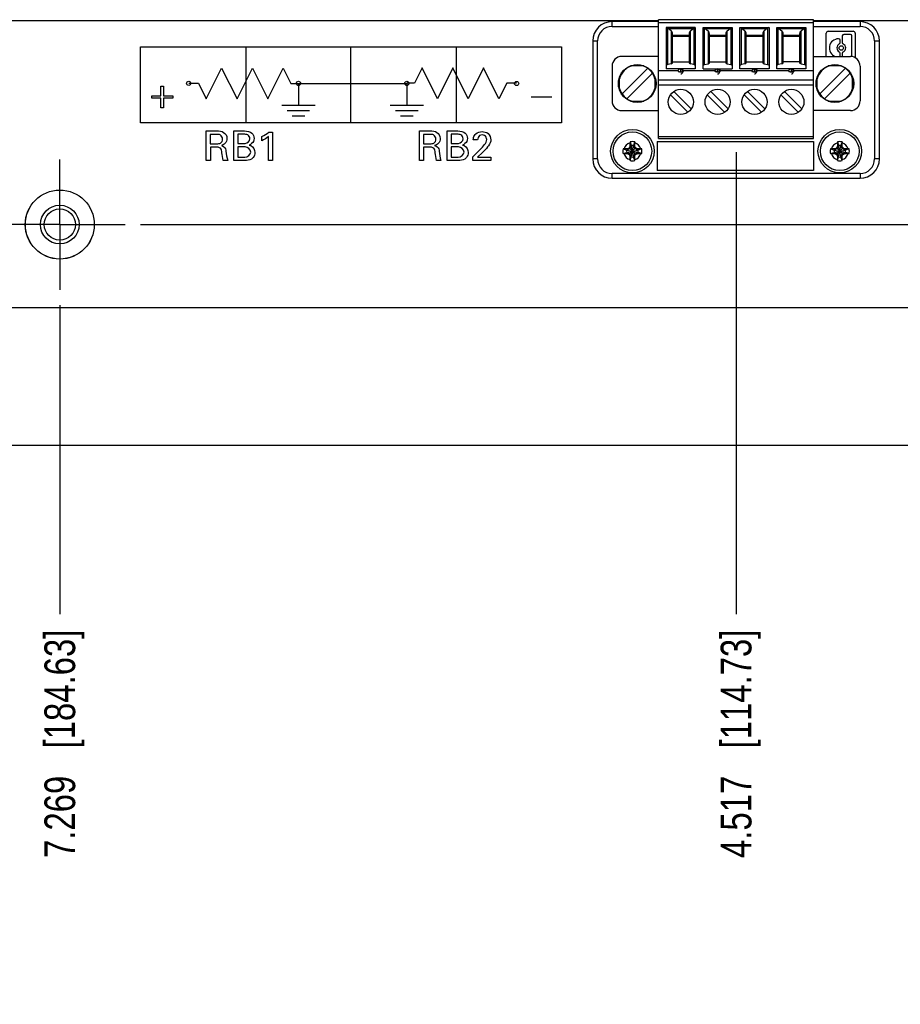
# Model space of a CAD drawing. Header units: inches. Extents: x 0 to 34, y 0 to 22.
# Tile 28 of 56: x 14.7 to 18.3, y 12.4 to 16.4. Entities that reach past the tile are written whole.
import ezdxf

# ---------------------------------------------------------------- set-up
doc = ezdxf.new("R2010")
doc.units = ezdxf.units.IN
doc.header["$LTSCALE"] = 1.87
doc.header["$MEASUREMENT"] = 0
doc.linetypes.add('CENTER', pattern=[0.6, 0.375, -0.075, 0.075, -0.075])
doc.layers.get('0').update_dxf_attribs({"linetype": 'CONTINUOUS'})
doc.layers.add('02___PRT_ALL_AXES', color=7, linetype='CONTINUOUS')
doc.layers.add('DIMENSIONS', color=7, linetype='CONTINUOUS')
doc.styles.get("Standard").update_dxf_attribs({"font": 'txt', "width": 0.8})
doc.dimstyles.new('DIMSTYLE_2', dxfattribs={"dimtxt": 0.125, "dimasz": 0.18, "dimexe": 0.125, "dimexo": 0.0625, "dimgap": 0.03125, "dimtad": 0, "dimtih": 1, "dimtoh": 1, "dimdec": 3, "dimzin": 4, "dimdsep": 46, "dimtxsty": 'STANDARD', "dimblk": '_FILLED', "dimblk1": '_FILLED', "dimblk2": '_FILLED', "dimcen": 0.09, "dimadec": 0, "dimazin": 0, "dimtp": 0.001, "dimtm": 0.001, "dimtfac": 1, "dimtdec": 3, "dimtofl": 0, "dimtmove": 0, "dimatfit": 3, "dimldrblk": '_FILLED', "dimfxl": 1, "dimtolj": 1, "dimtzin": 4, "dimarcsym": 0})

# ---------------------------------------------------------------- blocks, each defined once
blk = doc.blocks.new('*D35')
at = {"layer": 'DIMENSIONS', "color": 2, "linetype": 'CONTINUOUS'}
blk.add_line((17.5883, 15.8239), (17.5883, 13.9424), dxfattribs=at)
at = {"layer": 'DIMENSIONS', "color": 2, "linetype": 'CONTINUOUS', "insert": (17.5258, 13.8799), "char_height": 0.125, "width": 1.425, "attachment_point": 3, "rotation": 90, "line_spacing_factor": 0.9}
blk.add_mtext('4.517{\\Ftxt.shx;\\W1.000000;\\H0.125000; }[114.73]', dxfattribs=at)
blk = doc.blocks.new('_FILLED')
at = {"color": 0, "linetype": 'BYBLOCK'}
blk.add_solid([(0, 0), (-1, 0.174), (-1, -0.174)], dxfattribs=at)
blk = doc.blocks.new('*D36')
at = {"layer": 'DIMENSIONS', "color": 2, "linetype": 'CONTINUOUS'}
blk.add_line((14.8363, 15.2009), (14.8363, 13.9424), dxfattribs=at)
at = {"layer": 'DIMENSIONS', "color": 2, "linetype": 'CONTINUOUS', "insert": (14.7738, 13.8799), "char_height": 0.125, "width": 1.425, "attachment_point": 3, "rotation": 90, "line_spacing_factor": 0.9}
blk.add_mtext('7.269{\\Ftxt.shx;\\W1.000000;\\H0.125000; }[184.63]', dxfattribs=at)
blk = doc.blocks.new('*D37')
at = {"layer": 'DIMENSIONS', "color": 2, "linetype": 'CONTINUOUS'}
blk.add_line((10.3733, 14.6969), (10.3733, 13.9424), dxfattribs=at)
at = {"layer": 'DIMENSIONS', "color": 2, "linetype": 'CONTINUOUS', "insert": (10.3108, 13.8799), "char_height": 0.125, "width": 1.525, "attachment_point": 3, "rotation": 90, "line_spacing_factor": 0.9}
blk.add_mtext('11.732{\\Ftxt.shx;\\W1.000000;\\H0.125000; }[297.99]', dxfattribs=at)
blk = doc.blocks.new('*D38')
at = {"layer": 'DIMENSIONS', "color": 2, "linetype": 'CONTINUOUS'}
blk.add_line((6.4403, 15.718), (6.4403, 13.9424), dxfattribs=at)
at = {"layer": 'DIMENSIONS', "color": 2, "linetype": 'CONTINUOUS', "insert": (6.3778, 13.8799), "char_height": 0.125, "width": 1.525, "attachment_point": 3, "rotation": 90, "line_spacing_factor": 0.9}
blk.add_mtext('15.665{\\Ftxt.shx;\\W1.000000;\\H0.125000; }[397.89]', dxfattribs=at)
blk = doc.blocks.new('*D39')
at = {"layer": 'DIMENSIONS', "color": 2, "linetype": 'CONTINUOUS'}
blk.add_line((7.1048, 15.8239), (7.1048, 13.9424), dxfattribs=at)
at = {"layer": 'DIMENSIONS', "color": 2, "linetype": 'CONTINUOUS', "insert": (7.0423, 13.8799), "char_height": 0.125, "width": 1.525, "attachment_point": 3, "rotation": 90, "line_spacing_factor": 0.9}
blk.add_mtext('15.001{\\Ftxt.shx;\\W1.000000;\\H0.125000; }[381.01]', dxfattribs=at)
blk = doc.blocks.new('*D40')
at = {"layer": 'DIMENSIONS', "color": 2, "linetype": 'CONTINUOUS'}
blk.add_line((4.2263, 14.6804), (4.2263, 13.9424), dxfattribs=at)
at = {"layer": 'DIMENSIONS', "color": 2, "linetype": 'CONTINUOUS', "insert": (4.1638, 13.8799), "char_height": 0.125, "width": 1.525, "attachment_point": 3, "rotation": 90, "line_spacing_factor": 0.9}
blk.add_mtext('17.879{\\Ftxt.shx;\\W1.000000;\\H0.125000; }[454.13]', dxfattribs=at)
blk = doc.blocks.new('*D41')
at = {"layer": 'DIMENSIONS', "color": 2, "linetype": 'CONTINUOUS'}
blk.add_line((12.6053, 14.9852), (12.6053, 13.9424), dxfattribs=at)
at = {"layer": 'DIMENSIONS', "color": 2, "linetype": 'CONTINUOUS', "insert": (12.5428, 13.8799), "char_height": 0.125, "width": 1.325, "attachment_point": 3, "rotation": 90, "line_spacing_factor": 0.9}
blk.add_mtext('9.500{\\Ftxt.shx;\\W1.000000;\\H0.125000; }[241.3]', dxfattribs=at)
blk = doc.blocks.new('*D42')
at = {"layer": 'DIMENSIONS', "color": 2, "linetype": 'CONTINUOUS'}
blk.add_line((14.4198, 15.1909), (22.7928, 15.1909), dxfattribs=at)
at = {"layer": 'DIMENSIONS', "color": 2, "linetype": 'CONTINUOUS', "insert": (22.8553, 15.2534), "char_height": 0.125, "width": 1.225, "attachment_point": 1, "line_spacing_factor": 0.9}
blk.add_mtext('.561{\\Ftxt.shx;\\W1.000000;\\H0.125000; }[14.25]', dxfattribs=at)
blk = doc.blocks.new('*D44')
at = {"layer": 'DIMENSIONS', "color": 2, "linetype": 'CONTINUOUS'}
blk.add_line((15.1643, 15.5289), (22.7928, 15.5289), dxfattribs=at)
at = {"layer": 'DIMENSIONS', "color": 2, "linetype": 'CONTINUOUS', "insert": (22.8553, 15.5914), "char_height": 0.125, "width": 1.225, "attachment_point": 1, "line_spacing_factor": 0.9}
blk.add_mtext('.899{\\Ftxt.shx;\\W1.000000;\\H0.125000; }[22.83]', dxfattribs=at)

msp = doc.modelspace()

# ---------------------------------------------------------------- linework, layer by layer
at = {"color": 7, "linetype": 'CONTINUOUS'}
for p, q in [((7.2703, 16.3599), (17.2727, 16.3599)), ((17.9038, 16.3599), (18.6019, 16.3599)), ((17.3633, 16.1508), (17.3633, 16.1625)), ((17.5133, 16.1508), (17.5133, 16.1625)), ((17.6633, 16.1508), (17.6633, 16.1625)), ((17.8133, 16.1508), (17.8133, 16.1625)), ((17.1283, 15.8368), (17.1433, 15.8321)), ((17.1433, 15.8227), (17.1893, 15.8321)), ((17.1452, 15.8321), (17.1433, 15.8321)), ((17.1433, 15.8321), (17.1893, 15.8227)), ((17.1556, 15.8381), (17.1452, 15.8321)), ((17.1474, 15.8373), (17.1452, 15.8321)), ((17.1452, 15.8227), (17.1874, 15.8321)), ((17.1452, 15.8321), (17.1874, 15.8227)), ((17.153, 15.8141), (17.1795, 15.8406)), ((17.1795, 15.8141), (17.153, 15.8406)), ((17.1616, 15.8485), (17.1556, 15.8381)), ((17.1563, 15.8463), (17.1616, 15.8485)), ((17.1569, 15.8654), (17.1616, 15.8504)), ((17.1616, 15.8044), (17.171, 15.8504)), ((17.171, 15.8044), (17.1616, 15.8504)), ((17.1616, 15.8504), (17.1616, 15.8485)), ((17.1616, 15.8063), (17.171, 15.8485)), ((17.171, 15.8063), (17.1616, 15.8485)), ((17.1757, 15.8654), (17.171, 15.8504)), ((17.171, 15.8485), (17.171, 15.8504)), ((17.171, 15.8485), (17.1762, 15.8463)), ((17.177, 15.8381), (17.171, 15.8485)), ((17.1874, 15.8321), (17.177, 15.8381)), ((17.1852, 15.8373), (17.1874, 15.8321)), ((17.1893, 15.8321), (17.1874, 15.8321)), ((17.2043, 15.8368), (17.1893, 15.8321)), ((17.9723, 15.8368), (17.9873, 15.8321)), ((17.9873, 15.8227), (18.0333, 15.8321)), ((17.9892, 15.8321), (17.9873, 15.8321)), ((17.9873, 15.8321), (18.0333, 15.8227)), ((17.9996, 15.8381), (17.9892, 15.8321)), ((17.9914, 15.8373), (17.9892, 15.8321)), ((17.9892, 15.8227), (18.0314, 15.8321)), ((17.9892, 15.8321), (18.0314, 15.8227)), ((17.997, 15.8141), (18.0235, 15.8406)), ((18.0235, 15.8141), (17.997, 15.8406)), ((18.0056, 15.8485), (17.9996, 15.8381)), ((18.0003, 15.8463), (18.0056, 15.8485)), ((18.0009, 15.8654), (18.0056, 15.8504)), ((18.0056, 15.8504), (18.0056, 15.8485)), ((18.0056, 15.8044), (18.015, 15.8504)), ((18.015, 15.8044), (18.0056, 15.8504)), ((18.0056, 15.8063), (18.015, 15.8485)), ((18.015, 15.8063), (18.0056, 15.8485)), ((18.0197, 15.8654), (18.015, 15.8504)), ((18.015, 15.8485), (18.015, 15.8504)), ((18.015, 15.8485), (18.0202, 15.8463)), ((18.021, 15.8381), (18.015, 15.8485)), ((18.0314, 15.8321), (18.021, 15.8381)), ((18.0292, 15.8373), (18.0314, 15.8321)), ((18.0333, 15.8321), (18.0314, 15.8321)), ((18.0483, 15.8368), (18.0333, 15.8321)), ((17.1283, 15.818), (17.1433, 15.8227)), ((17.1433, 15.8227), (17.1452, 15.8227)), ((17.1452, 15.8227), (17.1556, 15.8167)), ((17.1474, 15.8175), (17.1452, 15.8227)), ((17.1556, 15.8167), (17.1616, 15.8063)), ((17.1616, 15.8063), (17.1563, 15.8085)), ((17.1569, 15.7894), (17.1616, 15.8044)), ((17.1616, 15.8063), (17.1616, 15.8044)), ((17.171, 15.8063), (17.177, 15.8167)), ((17.1762, 15.8085), (17.171, 15.8063)), ((17.171, 15.8044), (17.171, 15.8063)), ((17.1757, 15.7894), (17.171, 15.8044)), ((17.177, 15.8167), (17.1874, 15.8227)), ((17.1874, 15.8227), (17.1852, 15.8175)), ((17.1874, 15.8227), (17.1893, 15.8227)), ((17.2043, 15.818), (17.1893, 15.8227)), ((17.9723, 15.818), (17.9873, 15.8227)), ((17.9873, 15.8227), (17.9892, 15.8227)), ((17.9892, 15.8227), (17.9996, 15.8167)), ((17.9914, 15.8175), (17.9892, 15.8227)), ((17.9996, 15.8167), (18.0056, 15.8063)), ((18.0056, 15.8063), (18.0003, 15.8085)), ((18.0009, 15.7894), (18.0056, 15.8044)), ((18.0056, 15.8063), (18.0056, 15.8044)), ((18.015, 15.8063), (18.021, 15.8167)), ((18.0202, 15.8085), (18.015, 15.8063)), ((18.015, 15.8044), (18.015, 15.8063)), ((18.0197, 15.7894), (18.015, 15.8044)), ((18.021, 15.8167), (18.0314, 15.8227)), ((18.0314, 15.8227), (18.0292, 15.8175)), ((18.0314, 15.8227), (18.0333, 15.8227)), ((18.0483, 15.818), (18.0333, 15.8227)), ((21.9178, 14.6299), (3.2928, 14.6299))]:
    msp.add_line(p, q, dxfattribs=at)
at = {"color": 6, "linetype": 'CONTINUOUS'}
for p, q in [((17.2727, 16.355), (17.0838, 16.355)), ((17.0838, 16.3353), (17.0838, 16.355)), ((17.9038, 16.3628), (17.2727, 16.3628)), ((17.2727, 15.8786), (17.2727, 16.3628)), ((17.9038, 15.8786), (17.9038, 16.3628)), ((18.0928, 16.355), (17.9038, 16.355)), ((18.0928, 16.355), (18.0928, 16.3353)), ((17.0838, 16.3353), (17.2727, 16.3353)), ((17.2727, 16.351), (17.9038, 16.351)), ((17.4223, 16.3313), (17.3042, 16.3313)), ((17.3042, 16.3313), (17.3042, 16.1627)), ((17.31, 16.3284), (17.3074, 16.33)), ((17.31, 16.18), (17.31, 16.3284)), ((17.3124, 16.3267), (17.4142, 16.3267)), ((17.3241, 16.3169), (17.3124, 16.3267)), ((17.3241, 16.3169), (17.3241, 16.1838)), ((17.4025, 16.3169), (17.4142, 16.3267)), ((17.4025, 16.1838), (17.4025, 16.3169)), ((17.4192, 16.33), (17.4166, 16.3284)), ((17.4166, 16.3284), (17.4166, 16.18)), ((17.421, 16.331), (17.4192, 16.33)), ((17.4223, 16.3313), (17.4223, 16.1627)), ((17.4542, 16.3313), (17.5723, 16.3313)), ((17.4542, 16.1627), (17.4542, 16.3313)), ((17.4556, 16.331), (17.4574, 16.33)), ((17.4574, 16.33), (17.46, 16.3284)), ((17.46, 16.18), (17.46, 16.3284)), ((17.4624, 16.3267), (17.5642, 16.3267)), ((17.4624, 16.3267), (17.4741, 16.3169)), ((17.4741, 16.3169), (17.4741, 16.1838)), ((17.5525, 16.3169), (17.5642, 16.3267)), ((17.5525, 16.1838), (17.5525, 16.3169)), ((17.5692, 16.33), (17.5666, 16.3284)), ((17.5666, 16.3284), (17.5666, 16.18)), ((17.571, 16.331), (17.5692, 16.33)), ((17.5723, 16.3313), (17.5723, 16.1627)), ((17.6042, 16.3313), (17.7223, 16.3313)), ((17.6042, 16.1627), (17.6042, 16.3313)), ((17.6056, 16.331), (17.6074, 16.33)), ((17.6074, 16.33), (17.61, 16.3284)), ((17.61, 16.18), (17.61, 16.3284)), ((17.6124, 16.3267), (17.7142, 16.3267)), ((17.6124, 16.3267), (17.6241, 16.3169)), ((17.6241, 16.3169), (17.6241, 16.1838)), ((17.7142, 16.3267), (17.7025, 16.3169)), ((17.7025, 16.1838), (17.7025, 16.3169)), ((17.7192, 16.33), (17.7166, 16.3284)), ((17.7166, 16.3284), (17.7166, 16.18)), ((17.721, 16.331), (17.7192, 16.33)), ((17.7223, 16.3313), (17.7223, 16.1627)), ((17.7542, 16.3313), (17.8723, 16.3313)), ((17.7542, 16.1627), (17.7542, 16.3313)), ((17.7556, 16.331), (17.7574, 16.33)), ((17.7574, 16.33), (17.76, 16.3284)), ((17.76, 16.18), (17.76, 16.3284)), ((17.7624, 16.3267), (17.8642, 16.3267)), ((17.7624, 16.3267), (17.7741, 16.3169)), ((17.7741, 16.3169), (17.7741, 16.1838)), ((17.8525, 16.3169), (17.8642, 16.3267)), ((17.8525, 16.1838), (17.8525, 16.3169)), ((17.8692, 16.33), (17.8666, 16.3284)), ((17.8666, 16.3284), (17.8666, 16.18)), ((17.871, 16.331), (17.8692, 16.33)), ((17.8723, 16.3313), (17.8723, 16.1627)), ((17.9038, 16.3353), (18.0928, 16.3353)), ((17.9633, 16.3156), (18.0648, 16.3156)), ((17.005, 16.2762), (17.0247, 16.2762)), ((17.005, 16.2762), (17.005, 15.7959)), ((17.0247, 15.7959), (17.0247, 16.2762)), ((17.3298, 16.1875), (17.3298, 16.3053)), ((17.3968, 16.2985), (17.3298, 16.2985)), ((17.3298, 16.2953), (17.3968, 16.2953)), ((17.3968, 16.3053), (17.3968, 16.1875)), ((17.4798, 16.1875), (17.4798, 16.3053)), ((17.5468, 16.2985), (17.4798, 16.2985)), ((17.4798, 16.2953), (17.5468, 16.2953)), ((17.5468, 16.3053), (17.5468, 16.1875)), ((17.6298, 16.1875), (17.6298, 16.3053)), ((17.6968, 16.2985), (17.6298, 16.2985)), ((17.6298, 16.2953), (17.6968, 16.2953)), ((17.6968, 16.3053), (17.6968, 16.1875)), ((17.7798, 16.1875), (17.7798, 16.3053)), ((17.8468, 16.2985), (17.7798, 16.2985)), ((17.7798, 16.2953), (17.8468, 16.2953)), ((17.8468, 16.3053), (17.8468, 16.1875)), ((17.955, 16.2132), (17.955, 16.3073)), ((18.0057, 16.2852), (18.0052, 16.2852)), ((18.0119, 16.2695), (18.0119, 16.2789)), ((18.0206, 16.2966), (18.0206, 16.2695)), ((18.0535, 16.3028), (18.0268, 16.3028)), ((18.0597, 16.2165), (18.0597, 16.2966)), ((18.0731, 16.3073), (18.0731, 16.2079)), ((18.1519, 16.2762), (18.1716, 16.2762)), ((18.1519, 16.2762), (18.1519, 15.7959)), ((18.1716, 15.7959), (18.1716, 16.2762)), ((17.2727, 16.2132), (17.1231, 16.2132)), ((17.9038, 16.2132), (18.0535, 16.2132)), ((18.0119, 16.2165), (18.0119, 16.2259)), ((18.0206, 16.2259), (18.0206, 16.2165)), ((17.0838, 16.1739), (17.0838, 16.0321)), ((17.1244, 16.0607), (17.2284, 16.1647)), ((17.2132, 16.1748), (17.1591, 16.1748)), ((17.1733, 16.1787), (17.199, 16.1787)), ((17.2727, 16.1561), (17.3527, 16.1561)), ((17.3634, 16.1627), (17.3042, 16.1627)), ((17.3241, 16.1838), (17.31, 16.18)), ((17.3298, 16.1912), (17.3968, 16.1912)), ((17.3519, 16.154), (17.352, 16.1534)), ((17.4223, 16.1627), (17.3632, 16.1627)), ((17.3738, 16.1561), (17.5027, 16.1561)), ((17.3746, 16.1534), (17.3747, 16.154)), ((17.4166, 16.18), (17.4025, 16.1838)), ((17.4542, 16.1627), (17.5723, 16.1627)), ((17.46, 16.18), (17.4741, 16.1838)), ((17.4798, 16.1912), (17.5468, 16.1912)), ((17.5019, 16.154), (17.502, 16.1534)), ((17.5238, 16.1561), (17.6527, 16.1561)), ((17.5246, 16.1534), (17.5247, 16.154)), ((17.5525, 16.1838), (17.5666, 16.18)), ((17.6634, 16.1627), (17.6042, 16.1627)), ((17.6241, 16.1838), (17.61, 16.18)), ((17.6298, 16.1912), (17.6968, 16.1912)), ((17.6519, 16.154), (17.652, 16.1534)), ((17.7223, 16.1627), (17.6632, 16.1627)), ((17.6738, 16.1561), (17.8027, 16.1561)), ((17.6746, 16.1534), (17.6747, 16.154)), ((17.7025, 16.1838), (17.7166, 16.18)), ((17.8134, 16.1627), (17.7542, 16.1627)), ((17.7741, 16.1838), (17.76, 16.18)), ((17.8468, 16.1912), (17.7798, 16.1912)), ((17.8019, 16.154), (17.802, 16.1534)), ((17.8723, 16.1627), (17.8132, 16.1627)), ((17.8238, 16.1561), (17.9038, 16.1561)), ((17.8246, 16.1534), (17.8247, 16.154)), ((17.8525, 16.1838), (17.8666, 16.18)), ((18.0327, 16.1647), (17.9287, 16.0607)), ((18.0175, 16.1748), (17.9634, 16.1748)), ((17.9776, 16.1787), (18.0033, 16.1787)), ((18.0928, 16.1739), (18.0928, 16.0321)), ((17.1104, 16.0902), (17.1104, 16.1158)), ((17.1143, 16.0759), (17.1143, 16.13)), ((17.2479, 16.1452), (17.1439, 16.0413)), ((17.258, 16.13), (17.258, 16.0759)), ((17.2618, 16.1158), (17.2618, 16.0902)), ((17.9038, 16.1168), (17.2727, 16.1168)), ((17.9148, 16.0902), (17.9148, 16.1158)), ((17.9186, 16.0759), (17.9186, 16.13)), ((17.9482, 16.0413), (18.0522, 16.1452)), ((18.0623, 16.0759), (18.0623, 16.13)), ((18.0662, 16.1158), (18.0662, 16.0902)), ((17.2727, 16.0978), (17.9038, 16.0978)), ((17.3209, 16.0567), (17.3916, 15.986)), ((17.4057, 15.9997), (17.335, 16.0704)), ((17.5416, 15.986), (17.4709, 16.0567)), ((17.5557, 15.9997), (17.485, 16.0704)), ((17.6916, 15.986), (17.6209, 16.0567)), ((17.7057, 15.9997), (17.635, 16.0704)), ((17.7709, 16.0567), (17.8416, 15.986)), ((17.785, 16.0704), (17.8557, 15.9997)), ((17.1231, 15.9927), (17.2727, 15.9927)), ((17.1591, 16.0311), (17.2132, 16.0311)), ((17.199, 16.0273), (17.1733, 16.0273)), ((18.0535, 15.9927), (17.9038, 15.9927)), ((17.9634, 16.0311), (18.0175, 16.0311)), ((18.0033, 16.0273), (17.9776, 16.0273)), ((17.9038, 15.8864), (17.2727, 15.8864)), ((17.2727, 15.8786), (17.9038, 15.8786)), ((17.2675, 15.8668), (17.9038, 15.8668)), ((17.2675, 15.8668), (17.2675, 15.7487)), ((17.9038, 15.8668), (17.9038, 15.7487)), ((17.0247, 15.7959), (17.005, 15.7959)), ((18.1716, 15.7959), (18.1519, 15.7959)), ((18.0928, 15.7368), (17.0838, 15.7368)), ((17.0838, 15.7172), (17.0838, 15.7368)), ((17.0838, 15.7172), (18.0928, 15.7172)), ((17.9038, 15.7487), (17.2675, 15.7487)), ((18.0928, 15.7368), (18.0928, 15.7172))]:
    msp.add_line(p, q, dxfattribs=at)
at = {"color": 40, "linetype": 'CONTINUOUS'}
for p, q in [((15.1646, 16.2525), (16.0211, 16.2525)), ((15.1646, 15.9429), (15.1646, 16.2525)), ((15.5929, 16.2525), (15.5929, 15.9429)), ((16.0211, 16.2525), (16.8776, 16.2525)), ((16.0211, 15.9429), (16.0211, 16.2525)), ((16.4493, 16.2525), (16.4493, 15.9429)), ((16.8776, 16.2525), (16.8776, 15.9429)), ((15.4324, 16.041), (15.4949, 16.166)), ((15.4949, 16.166), (15.5574, 16.041)), ((15.5574, 16.041), (15.6199, 16.166)), ((15.6199, 16.166), (15.6824, 16.041)), ((15.6824, 16.041), (15.7449, 16.166)), ((15.7449, 16.166), (15.7761, 16.1035)), ((16.311, 16.1663), (16.2798, 16.1038)), ((16.3735, 16.0413), (16.311, 16.1663)), ((16.436, 16.1663), (16.3735, 16.0413)), ((16.4985, 16.0413), (16.436, 16.1663)), ((16.561, 16.1663), (16.4985, 16.0413)), ((16.6235, 16.0413), (16.561, 16.1663)), ((15.2479, 16.092), (15.2586, 16.092)), ((15.2479, 16.0529), (15.2479, 16.092)), ((15.2586, 16.092), (15.2586, 16.0529)), ((15.3608, 16.1038), (15.401, 16.1038)), ((15.401, 16.1038), (15.4324, 16.041)), ((15.7761, 16.1035), (15.8074, 16.1035)), ((15.8074, 16.1035), (16.2485, 16.1035)), ((15.8074, 16.1035), (15.8074, 16.0144)), ((16.2798, 16.1038), (16.2485, 16.1038)), ((16.2485, 16.1035), (16.2485, 16.0144)), ((16.6549, 16.1041), (16.6235, 16.0413)), ((16.6951, 16.1041), (16.6549, 16.1041)), ((15.2103, 16.0529), (15.2479, 16.0529)), ((15.2103, 16.0429), (15.2103, 16.0529)), ((15.2479, 16.0429), (15.2103, 16.0429)), ((15.2479, 16.0034), (15.2479, 16.0429)), ((15.2586, 16.0529), (15.2962, 16.0529)), ((15.2962, 16.0429), (15.2586, 16.0429)), ((15.2586, 16.0429), (15.2586, 16.0034)), ((15.2962, 16.0529), (15.2962, 16.0429)), ((16.7549, 16.0483), (16.839, 16.0483)), ((15.2586, 16.0034), (15.2479, 16.0034)), ((15.7397, 16.0144), (15.8751, 16.0144)), ((15.7619, 15.9929), (15.853, 15.9929)), ((16.1808, 16.0144), (16.3162, 16.0144)), ((16.203, 15.9929), (16.2941, 15.9929)), ((15.782, 15.9714), (15.8328, 15.9714)), ((16.2231, 15.9714), (16.2739, 15.9714)), ((16.0211, 15.9429), (15.1646, 15.9429)), ((16.8776, 15.9429), (16.0211, 15.9429)), ((15.4324, 15.91), (15.4754, 15.91)), ((15.4324, 15.7897), (15.4324, 15.91)), ((15.4749, 15.896), (15.4486, 15.896)), ((15.4486, 15.896), (15.4486, 15.8581)), ((15.5451, 15.91), (15.5881, 15.91)), ((15.5451, 15.7897), (15.5451, 15.91)), ((15.5852, 15.8963), (15.5612, 15.8963)), ((15.5612, 15.8963), (15.5612, 15.8591)), ((15.6587, 15.8701), (15.6587, 15.8868)), ((15.6856, 15.7897), (15.6856, 15.8868)), ((15.6867, 15.905), (15.7016, 15.905)), ((15.7016, 15.905), (15.7016, 15.7897)), ((16.3004, 15.91), (16.3434, 15.91)), ((16.3004, 15.7897), (16.3004, 15.91)), ((16.3429, 15.896), (16.3166, 15.896)), ((16.3166, 15.896), (16.3166, 15.8581)), ((16.4131, 15.91), (16.456, 15.91)), ((16.4131, 15.7897), (16.4131, 15.91)), ((16.4532, 15.8963), (16.4292, 15.8963)), ((16.4292, 15.8963), (16.4292, 15.8591)), ((16.5364, 15.8735), (16.5189, 15.8735)), ((15.4486, 15.8581), (15.4749, 15.8581)), ((15.4699, 15.844), (15.4489, 15.844)), ((15.4489, 15.844), (15.4489, 15.7897)), ((15.5612, 15.8591), (15.5846, 15.8591)), ((15.5904, 15.8448), (15.5612, 15.8448)), ((15.5612, 15.8448), (15.5612, 15.8032)), ((16.3166, 15.8581), (16.3429, 15.8581)), ((16.3379, 15.844), (16.3169, 15.844)), ((16.3169, 15.844), (16.3169, 15.7897)), ((16.4292, 15.8591), (16.4525, 15.8591)), ((16.4584, 15.8448), (16.4292, 15.8448)), ((16.4292, 15.8448), (16.4292, 15.8032)), ((16.5172, 15.8048), (16.5474, 15.8345)), ((15.5612, 15.8032), (15.5897, 15.8032)), ((16.4292, 15.8032), (16.4577, 15.8032)), ((16.5172, 15.7897), (16.5172, 15.8048)), ((16.5559, 15.822), (16.5357, 15.8028)), ((16.5357, 15.8028), (16.5905, 15.8028)), ((16.5905, 15.8028), (16.5905, 15.7897)), ((15.4489, 15.7897), (15.4324, 15.7897)), ((15.5195, 15.7897), (15.5017, 15.7897)), ((15.5889, 15.7897), (15.5451, 15.7897)), ((15.7016, 15.7897), (15.6856, 15.7897)), ((16.3169, 15.7897), (16.3004, 15.7897)), ((16.3875, 15.7897), (16.3697, 15.7897)), ((16.4569, 15.7897), (16.4131, 15.7897)), ((16.5905, 15.7897), (16.5172, 15.7897))]:
    msp.add_line(p, q, dxfattribs=at)
at = {"color": 6, "linetype": 'CONTINUOUS'}
for centre, radius in [((18.0163, 16.2477), 0.00899), ((17.1861, 16.103), 0.0768), ((17.9905, 16.103), 0.0768), ((17.3633, 16.0282), 0.0512), ((17.5133, 16.0282), 0.0512), ((17.6633, 16.0282), 0.0512), ((17.8133, 16.0282), 0.0512), ((17.1664, 15.8274), 0.0886), ((18.0101, 15.8274), 0.0886)]:
    msp.add_circle(centre, radius, dxfattribs=at)
at = {"color": 7, "linetype": 'CONTINUOUS'}
for centre, radius in [((17.1663, 15.8274), 0.0787), ((18.0103, 15.8274), 0.0787), ((14.8363, 15.5289), 0.1402), ((14.8363, 15.5289), 0.0787), ((14.8363, 15.5289), 0.0636)]:
    msp.add_circle(centre, radius, dxfattribs=at)
at = {"color": 6, "linetype": 'CONTINUOUS'}
for centre, radius, start, end in [((17.0838, 16.2762), 0.0787, 90, 180), ((18.0928, 16.2762), 0.0787, 0, 90), ((17.0838, 16.2762), 0.0591, 90, 180), ((17.9633, 16.3073), 0.0083, 90, 180), ((18.0648, 16.3073), 0.0083, 0, 90), ((18.0928, 16.2762), 0.0591, 0, 90), ((18.0052, 16.2477), 0.0374, 90, 248.2928), ((18.0057, 16.2789), 0.00622, 0, 90), ((18.0268, 16.2966), 0.00622, 90, 180), ((18.0535, 16.2966), 0.00622, 0, 90), ((18.0163, 16.2477), 0.018, 115.8849, 244.1151), ((18.0057, 16.2695), 0.00622, 295.8849, 360), ((18.0268, 16.2695), 0.00622, 180, 244.1151), ((18.0163, 16.2477), 0.018, 295.8849, 64.1151), ((17.1231, 16.1739), 0.0394, 90, 180), ((18.0057, 16.2259), 0.00622, 0, 64.1151), ((18.0057, 16.2165), 0.00622, 327.6024, 360), ((18.0268, 16.2259), 0.00622, 115.8849, 180), ((18.0268, 16.2165), 0.00622, 180, 212.3997), ((18.0535, 16.1739), 0.0394, 0, 90), ((18.0535, 16.2165), 0.00622, 320.592, 360), ((17.1861, 16.103), 0.0748, 105.2133, 164.7901), ((17.1861, 16.103), 0.0748, 15.29, 74.7171), ((17.3633, 16.1508), 0.0118, 10, 170), ((17.5133, 16.1508), 0.0118, 10, 170), ((17.6633, 16.1508), 0.0118, 10, 170), ((17.8133, 16.1508), 0.0118, 10, 170), ((17.9905, 16.103), 0.0748, 105.2133, 164.7901), ((17.9905, 16.103), 0.0748, 15.29, 74.7171), ((17.3631, 16.1914), 0.0405, 265.5734, 267.1841), ((17.3633, 16.1942), 0.0433, 267.1865, 270.0288), ((17.3633, 16.1946), 0.0437, 269.9801, 271.763), ((17.3633, 16.1934), 0.0426, 271.7628, 272.8226), ((17.3634, 16.1915), 0.0407, 272.8176, 274.2868), ((17.5131, 16.1914), 0.0405, 265.5737, 267.1841), ((17.5133, 16.1942), 0.0433, 267.1865, 270.0288), ((17.5133, 16.1946), 0.0437, 269.9801, 271.763), ((17.5133, 16.1934), 0.0426, 271.7628, 272.8226), ((17.5134, 16.1915), 0.0407, 272.8176, 274.2868), ((17.6631, 16.1914), 0.0405, 265.5734, 267.1841), ((17.6633, 16.1942), 0.0433, 267.1865, 270.0288), ((17.6633, 16.1946), 0.0437, 269.9801, 271.763), ((17.6633, 16.1934), 0.0426, 271.7628, 272.8226), ((17.6634, 16.1915), 0.0407, 272.8176, 274.2868), ((17.8131, 16.1914), 0.0405, 265.5737, 267.1841), ((17.8133, 16.1942), 0.0433, 267.1865, 270.0288), ((17.8133, 16.1946), 0.0437, 269.9801, 271.763), ((17.8133, 16.1934), 0.0426, 271.7628, 272.8226), ((17.8134, 16.1915), 0.0407, 272.8176, 274.2868), ((17.1861, 16.103), 0.0748, 195.29, 254.7171), ((17.1861, 16.103), 0.0748, 285.2133, 344.7901), ((17.9905, 16.103), 0.0748, 195.29, 254.7171), ((17.9905, 16.103), 0.0748, 285.2133, 344.7901), ((17.1231, 16.0321), 0.0394, 180, 270), ((18.0535, 16.0321), 0.0394, 270, 360), ((17.0838, 15.7959), 0.0787, 180, 270), ((17.0838, 15.7959), 0.0591, 180, 270), ((18.0928, 15.7959), 0.0787, 270, 360), ((18.0928, 15.7959), 0.0591, 270, 360)]:
    msp.add_arc(centre, radius, start, end, dxfattribs=at)
at = {"color": 7, "linetype": 'CONTINUOUS'}
for centre, radius, start, end in [((17.3633, 16.1508), 0.0117, 10, 170), ((17.3633, 16.1508), 0.00217, 315.7735, 224.9956), ((17.3633, 16.1508), 0.00834, 270, 90), ((17.5133, 16.1508), 0.0117, 10, 170), ((17.5133, 16.1508), 0.00217, 315.7735, 224.9956), ((17.5133, 16.1508), 0.00834, 270, 90), ((17.6633, 16.1508), 0.0117, 10, 170), ((17.6633, 16.1508), 0.00217, 315.7735, 224.9956), ((17.6633, 16.1508), 0.00834, 270, 90), ((17.8133, 16.1508), 0.0117, 10, 170), ((17.8133, 16.1508), 0.00217, 315.7735, 224.9956), ((17.8133, 16.1508), 0.00834, 270, 90), ((17.1663, 15.8274), 0.0391, 166.0445, 193.9555), ((17.1474, 15.3511), 0.4861, 91.7795, 92.2564), ((17.1663, 15.8274), 0.0353, 105.7644, 164.2356), ((17.165, 14.787), 1.0505, 90.9603, 91.7809), ((17.1663, 15.8274), 0.0235, 168.4043, 191.5957), ((18.0132, 14.3605), 1.7119, 120.161, 120.3803), ((18.6357, 14.9791), 1.7148, 149.6199, 149.8389), ((18.2204, 15.8284), 1.0642, 178.2244, 179.0344), ((17.6487, 15.846), 0.4922, 177.7465, 178.2175), ((17.1663, 15.8274), 0.0391, 76.0445, 103.9555), ((17.1663, 15.8274), 0.0235, 78.4043, 101.5957), ((16.69, 15.8462), 0.4861, 1.7795, 2.2564), ((16.1259, 15.8287), 1.0505, 0.9603, 1.7809), ((17.1663, 15.8274), 0.0353, 15.7644, 74.2356), ((15.6994, 14.9805), 1.7119, 30.161, 30.3803), ((16.318, 14.358), 1.7148, 59.6199, 59.8389), ((17.1673, 14.7733), 1.0642, 88.2244, 89.0344), ((17.1663, 15.8274), 0.0235, 348.4043, 11.5957), ((17.1849, 15.345), 0.4922, 87.7465, 88.2175), ((17.1663, 15.8274), 0.0391, 346.0445, 13.9555), ((18.0103, 15.8274), 0.0391, 166.0445, 193.9555), ((17.9914, 15.3511), 0.4861, 91.7795, 92.2564), ((18.0103, 15.8274), 0.0353, 105.7644, 164.2356), ((18.009, 14.787), 1.0505, 90.9603, 91.7809), ((18.0103, 15.8274), 0.0235, 168.4043, 191.5957), ((18.8572, 14.3605), 1.7119, 120.161, 120.3803), ((19.4797, 14.9791), 1.7148, 149.6199, 149.8389), ((19.0644, 15.8284), 1.0642, 178.2244, 179.0344), ((18.4927, 15.846), 0.4922, 177.7465, 178.2175), ((18.0103, 15.8274), 0.0391, 76.0445, 103.9555), ((18.0103, 15.8274), 0.0235, 78.4043, 101.5957), ((17.534, 15.8462), 0.4861, 1.7795, 2.2564), ((16.9699, 15.8287), 1.0505, 0.9603, 1.7809), ((18.0103, 15.8274), 0.0353, 15.7644, 74.2356), ((16.5434, 14.9805), 1.7119, 30.161, 30.3803), ((17.162, 14.358), 1.7148, 59.6199, 59.8389), ((18.0113, 14.7733), 1.0642, 88.2244, 89.0344), ((18.0103, 15.8274), 0.0235, 348.4043, 11.5957), ((18.0289, 15.345), 0.4922, 87.7465, 88.2175), ((18.0103, 15.8274), 0.0391, 346.0445, 13.9555), ((17.1477, 16.3098), 0.4922, 267.7465, 268.2175), ((17.1663, 15.8274), 0.0353, 195.7644, 254.2356), ((17.1653, 16.8815), 1.0642, 268.2244, 269.0344), ((18.0146, 17.2968), 1.7148, 239.6199, 239.8389), ((18.6332, 16.6743), 1.7119, 210.161, 210.3803), ((18.2067, 15.8261), 1.0505, 180.9603, 181.7809), ((17.6426, 15.8085), 0.4861, 181.7795, 182.2564), ((17.1663, 15.8274), 0.0235, 258.4043, 281.5957), ((16.6839, 15.8088), 0.4922, 357.7465, 358.2175), ((17.1663, 15.8274), 0.0353, 285.7644, 344.2356), ((16.1122, 15.8264), 1.0642, 358.2244, 359.0344), ((15.6969, 16.6757), 1.7148, 329.6199, 329.8389), ((16.3194, 17.2943), 1.7119, 300.161, 300.3803), ((17.1676, 16.8678), 1.0505, 270.9603, 271.7809), ((17.1851, 16.3037), 0.4861, 271.7795, 272.2564), ((17.9917, 16.3098), 0.4922, 267.7465, 268.2175), ((18.0103, 15.8274), 0.0353, 195.7644, 254.2356), ((18.0093, 16.8815), 1.0642, 268.2244, 269.0344), ((18.8586, 17.2968), 1.7148, 239.6199, 239.8389), ((19.4772, 16.6743), 1.7119, 210.161, 210.3803), ((19.0507, 15.8261), 1.0505, 180.9603, 181.7809), ((18.4866, 15.8085), 0.4861, 181.7795, 182.2564), ((18.0103, 15.8274), 0.0235, 258.4043, 281.5957), ((17.5279, 15.8088), 0.4922, 357.7465, 358.2175), ((18.0103, 15.8274), 0.0353, 285.7644, 344.2356), ((16.9562, 15.8264), 1.0642, 358.2244, 359.0344), ((16.5409, 16.6757), 1.7148, 329.6199, 329.8389), ((17.1634, 17.2943), 1.7119, 300.161, 300.3803), ((18.0116, 16.8678), 1.0505, 270.9603, 271.7809), ((18.0291, 16.3037), 0.4861, 271.7795, 272.2564), ((17.1663, 15.8274), 0.0391, 256.0445, 283.9555), ((18.0103, 15.8274), 0.0391, 256.0445, 283.9555)]:
    msp.add_arc(centre, radius, start, end, dxfattribs=at)
at = {"color": 6, "linetype": 'CONTINUOUS'}
for centre, ratio, start_param, end_param in [((17.2997, 16.3116), 1, 0.872665, 1.022553), ((17.3101, 16.3053), 0.8391, 0, 0.785398), ((17.4164, 16.3053), 0.8391, 2.356194, 3.141593), ((17.4268, 16.3116), 1, 2.11904, 2.268928), ((17.4497, 16.3116), 1, 0.872665, 1.022553), ((17.4601, 16.3053), 0.8391, 0, 0.785398), ((17.5664, 16.3053), 0.8391, 2.356194, 3.141593), ((17.5768, 16.3116), 1, 2.11904, 2.268928), ((17.5997, 16.3116), 1, 0.872665, 1.022553), ((17.6101, 16.3053), 0.8391, 0, 0.785398), ((17.7164, 16.3053), 0.8391, 2.356194, 3.141593), ((17.7268, 16.3116), 1, 2.11904, 2.268928), ((17.7497, 16.3116), 1, 0.872665, 1.022553), ((17.7601, 16.3053), 0.8391, 0, 0.785398), ((17.8664, 16.3053), 0.8391, 2.356194, 3.141593), ((17.8768, 16.3116), 1, 2.11904, 2.268928), ((17.3239, 16.1763), 0.267949, 2.356194, 3.141593), ((17.3101, 16.1875), 0.267949, -0.785398, 0), ((17.4164, 16.1875), 0.267949, 3.141593, 3.926991), ((17.4027, 16.1763), 0.267949, 0, 0.785398), ((17.4739, 16.1763), 0.267949, 2.356194, 3.141593), ((17.4601, 16.1875), 0.267949, -0.785398, 0), ((17.5664, 16.1875), 0.267949, -3.141593, -2.356194), ((17.5527, 16.1763), 0.267949, 0, 0.785398), ((17.6239, 16.1763), 0.267949, 2.356194, 3.141593), ((17.6101, 16.1875), 0.267949, -0.785398, 0), ((17.7164, 16.1875), 0.267949, 3.141593, 3.926991), ((17.7027, 16.1763), 0.267949, 0, 0.785398), ((17.7739, 16.1763), 0.267949, 2.356194, 3.141593), ((17.7601, 16.1875), 0.267949, -0.785398, 0), ((17.8664, 16.1875), 0.267949, 3.141593, 3.926991), ((17.8527, 16.1763), 0.267949, 0, 0.785398)]:
    msp.add_ellipse(centre, major_axis=(0.0197, 0), ratio=ratio, start_param=start_param, end_param=end_param, dxfattribs=at)
for points, knots in [([(17.3074, 16.33), (17.3068, 16.3304), (17.3061, 16.3308), (17.3051, 16.3312), (17.3047, 16.3313), (17.3046, 16.3313)], [0, 0, 0, 0, 0.632496, 0.851458, 1, 1, 1, 1]), ([(17.352, 16.1534), (17.3522, 16.1531), (17.3531, 16.1524), (17.3548, 16.1518), (17.3572, 16.1513), (17.359, 16.1511), (17.36, 16.151)], [0, 0, 0, 0, 0.140337, 0.359636, 0.652542, 1, 1, 1, 1]), ([(17.3715, 16.1518), (17.3722, 16.152), (17.3733, 16.1523), (17.3744, 16.153), (17.3746, 16.1534)], [0, 0, 0, 0, 0.616568, 1, 1, 1, 1]), ([(17.502, 16.1534), (17.5022, 16.1531), (17.5031, 16.1524), (17.5048, 16.1518), (17.5072, 16.1513), (17.509, 16.1511), (17.51, 16.151)], [0, 0, 0, 0, 0.140336, 0.359636, 0.652543, 1, 1, 1, 1]), ([(17.5215, 16.1518), (17.5222, 16.152), (17.5233, 16.1523), (17.5244, 16.153), (17.5246, 16.1534)], [0, 0, 0, 0, 0.616568, 1, 1, 1, 1]), ([(17.652, 16.1534), (17.6522, 16.1531), (17.6531, 16.1524), (17.6548, 16.1518), (17.6572, 16.1513), (17.659, 16.1511), (17.66, 16.151)], [0, 0, 0, 0, 0.140337, 0.359636, 0.652542, 1, 1, 1, 1]), ([(17.6715, 16.1518), (17.6722, 16.152), (17.6733, 16.1523), (17.6744, 16.153), (17.6746, 16.1534)], [0, 0, 0, 0, 0.616568, 1, 1, 1, 1]), ([(17.802, 16.1534), (17.8022, 16.1531), (17.8031, 16.1524), (17.8048, 16.1518), (17.8072, 16.1513), (17.809, 16.1511), (17.81, 16.151)], [0, 0, 0, 0, 0.140336, 0.359636, 0.652543, 1, 1, 1, 1]), ([(17.8215, 16.1518), (17.8222, 16.152), (17.8233, 16.1523), (17.8244, 16.153), (17.8246, 16.1534)], [0, 0, 0, 0, 0.616568, 1, 1, 1, 1]), ([(17.3665, 16.151), (17.3669, 16.151), (17.3686, 16.1512), (17.3703, 16.1515), (17.3715, 16.1518)], [0, 0, 0, 0, 0.275133, 1, 1, 1, 1]), ([(17.5165, 16.151), (17.5169, 16.151), (17.5186, 16.1512), (17.5203, 16.1515), (17.5215, 16.1518)], [0, 0, 0, 0, 0.275133, 1, 1, 1, 1]), ([(17.6665, 16.151), (17.6669, 16.151), (17.6686, 16.1512), (17.6703, 16.1515), (17.6715, 16.1518)], [0, 0, 0, 0, 0.275133, 1, 1, 1, 1]), ([(17.8165, 16.151), (17.8169, 16.151), (17.8186, 16.1512), (17.8203, 16.1515), (17.8215, 16.1518)], [0, 0, 0, 0, 0.275133, 1, 1, 1, 1])]:
    msp.add_open_spline(points, degree=3, knots=knots, dxfattribs=at)
at = {"color": 40, "linetype": 'CONTINUOUS'}
for points in [[(15.3521, 16.1038), (15.3521, 16.1079), (15.3567, 16.1125), (15.3608, 16.1125)], [(15.3608, 16.1125), (15.3649, 16.1125), (15.3695, 16.1079), (15.3695, 16.1038)], [(15.7987, 16.1035), (15.7987, 16.1076), (15.8033, 16.1122), (15.8074, 16.1122)], [(15.8074, 16.1122), (15.8115, 16.1122), (15.8161, 16.1076), (15.8161, 16.1035)], [(16.2398, 16.1035), (16.2398, 16.1076), (16.2444, 16.1122), (16.2485, 16.1122)], [(16.2485, 16.1122), (16.2526, 16.1122), (16.2572, 16.1076), (16.2572, 16.1035)], [(16.6865, 16.1033), (16.6865, 16.1073), (16.691, 16.1119), (16.6951, 16.1119)], [(16.6951, 16.1119), (16.6992, 16.1119), (16.7038, 16.1073), (16.7038, 16.1033)], [(15.3608, 16.0951), (15.3567, 16.0951), (15.3521, 16.0997), (15.3521, 16.1038)], [(15.3695, 16.1038), (15.3695, 16.0997), (15.3649, 16.0951), (15.3608, 16.0951)], [(15.8074, 16.0948), (15.8033, 16.0948), (15.7987, 16.0994), (15.7987, 16.1035)], [(15.8161, 16.1035), (15.8161, 16.0994), (15.8115, 16.0948), (15.8074, 16.0948)], [(16.2485, 16.0948), (16.2444, 16.0948), (16.2398, 16.0994), (16.2398, 16.1035)], [(16.2572, 16.1035), (16.2572, 16.0994), (16.2526, 16.0948), (16.2485, 16.0948)], [(16.6951, 16.0946), (16.691, 16.0946), (16.6865, 16.0992), (16.6865, 16.1033)], [(16.7038, 16.1033), (16.7038, 16.0992), (16.6992, 16.0946), (16.6951, 16.0946)], [(15.4754, 15.91), (15.4848, 15.91), (15.4951, 15.9094), (15.503, 15.9043)], [(15.4907, 15.8608), (15.4958, 15.8637), (15.4989, 15.8706), (15.4989, 15.8765)], [(15.503, 15.9043), (15.5109, 15.8993), (15.5164, 15.8891), (15.5164, 15.8798)], [(15.5164, 15.8798), (15.5164, 15.8721), (15.5133, 15.8639), (15.5079, 15.8585)], [(15.5881, 15.91), (15.5986, 15.91), (15.6108, 15.9085), (15.6184, 15.9011)], [(15.6184, 15.9011), (15.6239, 15.8958), (15.6269, 15.8873), (15.6269, 15.8796)], [(15.6587, 15.8868), (15.6686, 15.892), (15.6782, 15.8978), (15.6867, 15.905)], [(15.6856, 15.8868), (15.6775, 15.88), (15.6683, 15.8746), (15.6587, 15.8701)], [(16.3434, 15.91), (16.3528, 15.91), (16.3631, 15.9094), (16.371, 15.9043)], [(16.3587, 15.8608), (16.3638, 15.8637), (16.3669, 15.8706), (16.3669, 15.8765)], [(16.371, 15.9043), (16.3789, 15.8993), (16.3844, 15.8891), (16.3844, 15.8798)], [(16.3844, 15.8798), (16.3844, 15.8721), (16.3813, 15.8639), (16.3759, 15.8585)], [(16.456, 15.91), (16.4666, 15.91), (16.4788, 15.9085), (16.4864, 15.9011)], [(16.4864, 15.9011), (16.4919, 15.8958), (16.4949, 15.8873), (16.4949, 15.8796)], [(16.5296, 15.8988), (16.5362, 15.9045), (16.5458, 15.9071), (16.5546, 15.9071)], [(16.5652, 15.8543), (16.5696, 15.8603), (16.5737, 15.8674), (16.5737, 15.8748)], [(15.4749, 15.8581), (15.4802, 15.8581), (15.4861, 15.8581), (15.4907, 15.8608)], [(15.5079, 15.8585), (15.5041, 15.8547), (15.4989, 15.8521), (15.4937, 15.8507)], [(15.6134, 15.824), (15.6134, 15.8343), (15.6007, 15.8448), (15.5904, 15.8448)], [(16.3429, 15.8581), (16.3482, 15.8581), (16.3541, 15.8581), (16.3587, 15.8608)], [(16.3759, 15.8585), (16.3721, 15.8547), (16.3669, 15.8521), (16.3617, 15.8507)], [(16.4814, 15.824), (16.4814, 15.8343), (16.4687, 15.8448), (16.4584, 15.8448)], [(16.5474, 15.8345), (16.5538, 15.8407), (16.5599, 15.8472), (16.5652, 15.8543)], [(16.5772, 15.8447), (16.5707, 15.8365), (16.5632, 15.8293), (16.5559, 15.822)], [(15.5017, 15.7897), (15.4983, 15.7999), (15.4976, 15.8108), (15.4962, 15.8215)], [(15.512, 15.8275), (15.5135, 15.8147), (15.5153, 15.8018), (15.5195, 15.7897)], [(15.616, 15.7952), (15.6083, 15.7901), (15.5981, 15.7897), (15.5889, 15.7897)], [(15.5897, 15.8032), (15.6002, 15.8032), (15.6134, 15.8135), (15.6134, 15.824)], [(16.3697, 15.7897), (16.3663, 15.7999), (16.3656, 15.8108), (16.3642, 15.8215)], [(16.38, 15.8275), (16.3815, 15.8147), (16.3833, 15.8018), (16.3875, 15.7897)], [(16.484, 15.7952), (16.4763, 15.7901), (16.4661, 15.7897), (16.4569, 15.7897)], [(16.4577, 15.8032), (16.4682, 15.8032), (16.4814, 15.8135), (16.4814, 15.824)]]:
    msp.add_open_spline(points, degree=3, dxfattribs=at)
for points, knots in [([(15.4989, 15.8765), (15.4989, 15.883), (15.4922, 15.8959), (15.4798, 15.896), (15.4749, 15.896)], [0, 0, 0, 0, 0.57055, 1, 1, 1, 1]), ([(15.5846, 15.8591), (15.5867, 15.8591), (15.5974, 15.8589), (15.6096, 15.8693), (15.6096, 15.8781)], [0, 0, 0, 0, 0.192539, 1, 1, 1, 1]), ([(15.6096, 15.8781), (15.6096, 15.8842), (15.603, 15.897), (15.5905, 15.8963), (15.5852, 15.8963)], [0, 0, 0, 0, 0.53478, 1, 1, 1, 1]), ([(15.6269, 15.8796), (15.6269, 15.8755), (15.6252, 15.863), (15.6138, 15.8552), (15.6065, 15.8525)], [0, 0, 0, 0, 0.349444, 1, 1, 1, 1]), ([(16.3669, 15.8765), (16.3669, 15.883), (16.3602, 15.8959), (16.3478, 15.896), (16.3429, 15.896)], [0, 0, 0, 0, 0.57055, 1, 1, 1, 1]), ([(16.4525, 15.8591), (16.4546, 15.8591), (16.4654, 15.8589), (16.4775, 15.8693), (16.4775, 15.8781)], [0, 0, 0, 0, 0.192539, 1, 1, 1, 1]), ([(16.4775, 15.8781), (16.4775, 15.8842), (16.471, 15.897), (16.4585, 15.8963), (16.4532, 15.8963)], [0, 0, 0, 0, 0.534958, 1, 1, 1, 1]), ([(16.4949, 15.8796), (16.4949, 15.8755), (16.4932, 15.863), (16.4818, 15.8552), (16.4745, 15.8525)], [0, 0, 0, 0, 0.349546, 1, 1, 1, 1]), ([(16.5189, 15.8735), (16.5191, 15.8798), (16.521, 15.8897), (16.5273, 15.8968), (16.5296, 15.8988)], [0, 0, 0, 0, 0.68022, 1, 1, 1, 1]), ([(16.5552, 15.8936), (16.5515, 15.8936), (16.5406, 15.892), (16.5364, 15.8799), (16.5364, 15.8735)], [0, 0, 0, 0, 0.362817, 1, 1, 1, 1]), ([(16.5546, 15.9071), (16.5631, 15.9071), (16.5828, 15.9028), (16.5902, 15.8829), (16.5902, 15.8735)], [0, 0, 0, 0, 0.474242, 1, 1, 1, 1]), ([(16.5737, 15.8748), (16.5737, 15.8811), (16.5688, 15.8923), (16.5586, 15.8936), (16.5552, 15.8936)], [0, 0, 0, 0, 0.65087, 1, 1, 1, 1]), ([(16.5902, 15.8735), (16.5902, 15.8717), (16.59, 15.8609), (16.5827, 15.8516), (16.5772, 15.8447)], [0, 0, 0, 0, 0.167763, 1, 1, 1, 1]), ([(15.4962, 15.8215), (15.4955, 15.8278), (15.4929, 15.8434), (15.4767, 15.844), (15.4699, 15.844)], [0, 0, 0, 0, 0.479463, 1, 1, 1, 1]), ([(15.4937, 15.8507), (15.5006, 15.8489), (15.5105, 15.8412), (15.5117, 15.8307), (15.512, 15.8275)], [0, 0, 0, 0, 0.686779, 1, 1, 1, 1]), ([(15.6065, 15.8525), (15.6088, 15.8518), (15.6216, 15.8482), (15.6305, 15.8334), (15.6305, 15.8225)], [0, 0, 0, 0, 0.17833, 1, 1, 1, 1]), ([(16.3642, 15.8215), (16.3635, 15.8278), (16.3608, 15.8434), (16.3447, 15.844), (16.3379, 15.844)], [0, 0, 0, 0, 0.479539, 1, 1, 1, 1]), ([(16.3617, 15.8507), (16.3686, 15.8489), (16.3785, 15.8412), (16.3797, 15.8307), (16.38, 15.8275)], [0, 0, 0, 0, 0.686779, 1, 1, 1, 1]), ([(16.4745, 15.8525), (16.4768, 15.8518), (16.4896, 15.8482), (16.4985, 15.8334), (16.4985, 15.8225)], [0, 0, 0, 0, 0.178199, 1, 1, 1, 1]), ([(15.6305, 15.8225), (15.6305, 15.8189), (15.629, 15.8082), (15.6218, 15.7991), (15.616, 15.7952)], [0, 0, 0, 0, 0.34303, 1, 1, 1, 1]), ([(16.4985, 15.8225), (16.4985, 15.8189), (16.497, 15.8082), (16.4898, 15.7991), (16.484, 15.7952)], [0, 0, 0, 0, 0.34303, 1, 1, 1, 1])]:
    msp.add_open_spline(points, degree=3, knots=knots, dxfattribs=at)
at = {"layer": '02___PRT_ALL_AXES', "color": 7, "linetype": 'CENTER'}
for q in [(14.8363, 15.7944), (14.5708, 15.5289), (15.1018, 15.5289), (14.8363, 15.2634)]:
    msp.add_line((14.8363, 15.5289), q, dxfattribs=at)
at = {"layer": '02___PRT_ALL_AXES', "color": 7, "linetype": 'CONTINUOUS'}
msp.add_circle((14.8363, 15.5289), 0.1405, dxfattribs=at)

# ---------------------------------------------------------------- dimensions: what is measured, and where the dimension line sits
at = {"layer": 'DIMENSIONS', "color": 2, "linetype": 'CONTINUOUS'}
for feature_location, offset, dtype, origin, picture, middle in [((7.1047929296, 15.8239485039), (0, -1.8815548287), 1, (22.1052929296, 15.8864485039), '*D39', (7.1047929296, 13.1173936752)), ((17.5883, 15.8239), (0, -1.8816), 1, (22.1053, 15.8864), '*D35', (17.5883, 13.1674)), ((6.4403, 15.718), (0, -1.7756), 1, (22.1053, 15.7805), '*D38', (6.4403, 13.1174)), ((15.1643, 15.5289), (7.6285, 0), 0, (15.1018, 14.6299), '*D44', (23.4678, 15.5289)), ((14.4198, 15.1909), (8.373, 0), 0, (21.9178, 14.6299), '*D42', (23.4678, 15.1909)), ((14.8363, 15.2009), (0, -1.2585), 1, (22.1053, 15.2634), '*D36', (14.8363, 13.1674)), ((12.6053, 14.9852), (0, -1.0428), 1, (22.1053, 15.0477), '*D41', (12.6053, 13.2174)), ((10.3733, 14.6969), (0, -0.7545), 1, (22.1053, 14.7594), '*D37', (10.3733, 13.1174)), ((4.2263, 14.6804), (0, -0.738), 1, (22.1053, 14.7429), '*D40', (4.2263, 13.1174))]:
    dim = msp.add_ordinate_dim(feature_location=feature_location, offset=offset, dtype=dtype, origin=origin, dimstyle='DIMSTYLE_2', dxfattribs=at)
    dim.commit()
    dim.dimension.update_dxf_attribs({"geometry": picture, "text_midpoint": middle})

doc.saveas('drawing.dxf')
